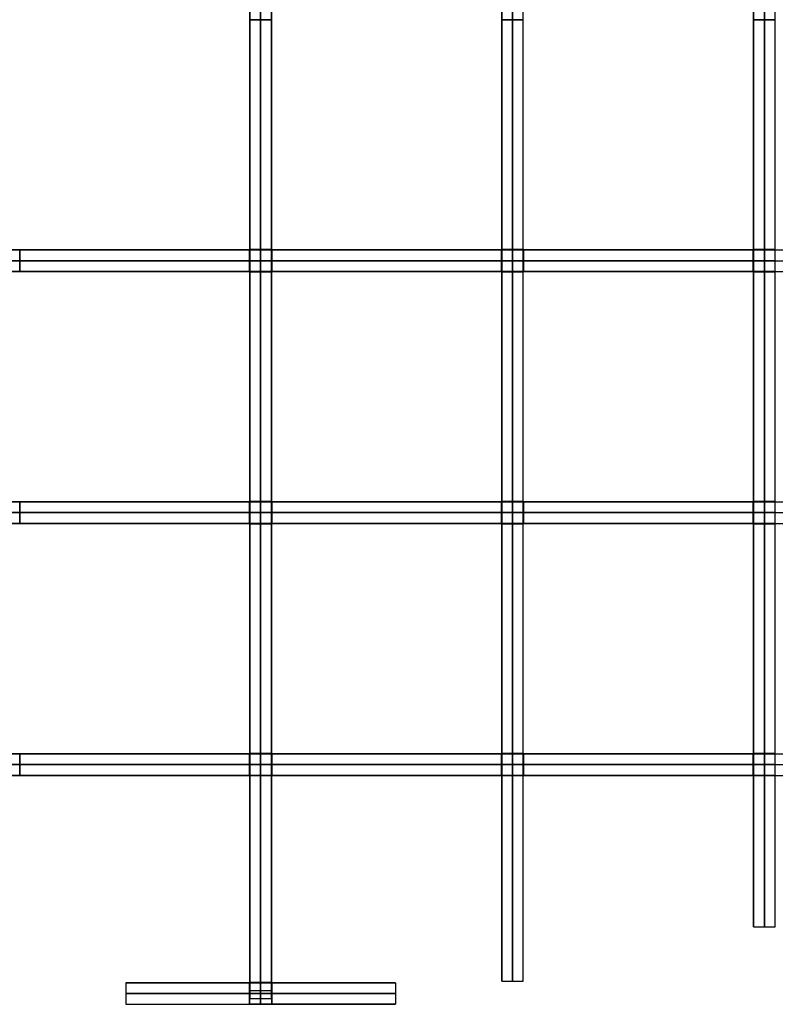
# Model space of a CAD drawing. Header units: millimetres. Extents: x -750 to 750, y -553 to 553.
# Tile 4 of 7: x -134 to 286, y -553 to -6. Entities that reach past the tile are written whole.
import ezdxf

# ---------------------------------------------------------------- set-up
doc = ezdxf.new("R2010")
doc.units = ezdxf.units.MM
doc.layers.add('Default', color=7, linetype='Continuous', true_color=0x000000)

msp = doc.modelspace()

# ---------------------------------------------------------------- linework, layer by layer
at = {"layer": 'Default', "color": 22, "true_color": 0xbe4b14}
for p, q in [((0, -6.15, 0.15), (0, 6.15, 0.15)), ((140, -6.15, 0.15), (140, 6.15, 0.15)), ((280, -6.15, 0.15), (280, 6.15, 0.15)), ((-6, -133.85, 0.01), (-6, -6.15, 0.01)), ((-6, -6.15, -134.92), (6, -6.15, -134.92)), ((0, -6.15, 0.15), (0, -6.15, -269.98)), ((6, -133.85, 0.01), (6, -6.15, 0.01)), ((134, -133.85, 0.01), (134, -6.15, 0.01)), ((134, -6.15, -132.54), (146, -6.15, -132.54)), ((140, -6.15, 0.15), (140, -6.15, -265.24)), ((146, -133.85, 0.01), (146, -6.15, 0.01)), ((274, -133.85, 0.01), (274, -6.15, 0.01)), ((274, -6.15, -125.16), (286, -6.15, -125.16)), ((280, -6.15, 0.15), (280, -6.15, -250.46)), ((286, -133.85, 0.01), (286, -6.15, 0.01)), ((-6, -133.85, -130.87), (6, -133.85, -130.87)), ((0, -146.15, 0.15), (0, -133.85, 0.15)), ((0, -133.85, -261.88), (0, -133.85, 0.15)), ((134, -133.85, -128.42), (146, -133.85, -128.42)), ((140, -146.15, 0.15), (140, -133.85, 0.15)), ((140, -133.85, -256.99), (140, -133.85, 0.15)), ((274, -133.85, -120.78), (286, -133.85, -120.78)), ((280, -146.15, 0.15), (280, -133.85, 0.15)), ((280, -133.85, -241.71), (280, -133.85, 0.15)), ((-6, -140, 0.15), (6, -140, 0.15)), ((134, -140, 0.15), (146, -140, 0.15)), ((274, -140, 0.15), (286, -140, 0.15)), ((-6, -273.85, 0.01), (-6, -146.15, 0.01)), ((-6, -146.15, -130.07), (6, -146.15, -130.07)), ((0, -146.15, 0.15), (0, -146.15, -260.29)), ((6, -273.85, 0.01), (6, -146.15, 0.01)), ((134, -273.85, 0.01), (134, -146.15, 0.01)), ((134, -146.15, -127.61), (146, -146.15, -127.61)), ((140, -146.15, 0.15), (140, -146.15, -255.37)), ((146, -273.85, 0.01), (146, -146.15, 0.01)), ((274, -273.85, 0.01), (274, -146.15, 0.01)), ((274, -146.15, -119.92), (286, -146.15, -119.92)), ((280, -146.15, 0.15), (280, -146.15, -239.98)), ((286, -273.85, 0.01), (286, -146.15, 0.01)), ((-6, -273.85, -117), (6, -273.85, -117)), ((0, -286.15, 0.15), (0, -273.85, 0.15)), ((0, -273.85, -234.15), (0, -273.85, 0.15)), ((134, -273.85, -114.26), (146, -273.85, -114.26)), ((140, -286.15, 0.15), (140, -273.85, 0.15)), ((140, -273.85, -228.66), (140, -273.85, 0.15)), ((274, -273.85, -105.6), (286, -273.85, -105.6)), ((280, -286.15, 0.15), (280, -273.85, 0.15)), ((280, -273.85, -211.34), (280, -273.85, 0.15)), ((-6, -280, 0.15), (6, -280, 0.15)), ((134, -280, 0.15), (146, -280, 0.15)), ((274, -280, 0.15), (286, -280, 0.15)), ((-6, -413.85, 0.01), (-6, -286.15, 0.01)), ((-6, -286.15, -115.22), (6, -286.15, -115.22)), ((0, -286.15, 0.15), (0, -286.15, -230.58)), ((6, -413.85, 0.01), (6, -286.15, 0.01)), ((134, -413.85, 0.01), (134, -286.15, 0.01)), ((134, -286.15, -112.43), (146, -286.15, -112.43)), ((140, -286.15, 0.15), (140, -286.15, -225)), ((146, -413.85, 0.01), (146, -286.15, 0.01)), ((274, -413.85, 0.01), (274, -286.15, 0.01)), ((274, -286.15, -103.62), (286, -286.15, -103.62)), ((280, -286.15, 0.15), (280, -286.15, -207.38)), ((286, -413.85, 0.01), (286, -286.15, 0.01)), ((-6, -413.85, -88.84), (6, -413.85, -88.84)), ((0, -426.15, 0.15), (0, -413.85, 0.15)), ((0, -413.85, -177.83), (0, -413.85, 0.15)), ((134, -413.85, -85.2), (146, -413.85, -85.2)), ((140, -426.15, 0.15), (140, -413.85, 0.15)), ((140, -413.85, -170.54), (140, -413.85, 0.15)), ((274, -413.85, -73.18), (286, -413.85, -73.18)), ((280, -426.15, 0.15), (280, -413.85, 0.15)), ((280, -413.85, -146.51), (280, -413.85, 0.15)), ((-6, -420, 0.15), (6, -420, 0.15)), ((134, -420, 0.15), (146, -420, 0.15)), ((274, -420, 0.15), (286, -420, 0.15)), ((-6, -541.09, 0.01), (-6, -426.15, 0.01)), ((-6, -426.15, -85.27), (6, -426.15, -85.27)), ((0, -426.15, 0.15), (0, -426.15, -170.69)), ((6, -541.09, 0.01), (6, -426.15, 0.01)), ((134, -540.33, 0.01), (134, -426.15, 0.01)), ((134, -426.15, -81.46), (146, -426.15, -81.46)), ((140, -426.15, 0.15), (140, -426.15, -163.08)), ((146, -540.33, 0.01), (146, -426.15, 0.01)), ((274, -510.23, 0.01), (274, -426.15, 0.01)), ((274, -426.15, -68.8), (286, -426.15, -68.8)), ((280, -426.15, 0.15), (280, -426.15, -137.75)), ((286, -510.23, 0.01), (286, -426.15, 0.01)), ((-6, -541.09, -24.12), (6, -541.09, -24.12)), ((0, -541.09, -48.39), (0, -541.09, 0.15)), ((0, -550, 0.15), (0, -541.09, 0.15)), ((-6, -545.55, 0.15), (6, -545.55, 0.15))]:
    msp.add_line(p, q, dxfattribs=at)
at = {"layer": 'Default', "color": 32, "true_color": 0xdd621b}
for p, q in [((-133.85, -134, 0), (-6.15, -134, 0)), ((-133.85, -146, 128.24), (-133.85, -134, 128.24)), ((-6.15, -134, 130.47), (-6.15, -146, 130.47)), ((0, -134, -0.15), (0, -134, -261.11)), ((0, -146, -0.15), (0, -134, -0.15)), ((6.15, -134, 0), (133.85, -134, 0)), ((6.15, -146, 130.47), (6.15, -134, 130.47)), ((133.85, -134, 128.24), (133.85, -146, 128.24)), ((140, -146, -0.15), (140, -134, -0.15)), ((146.15, -134, 0), (273.85, -134, 0)), ((146.15, -146, 127.8), (146.15, -134, 127.8)), ((273.85, -134, 120.81), (273.85, -146, 120.81)), ((280, -146, -0.15), (280, -134, -0.15)), ((-133.85, -140, -0.15), (-146.15, -140, -0.15)), ((-133.85, -140, -0.15), (-133.85, -140, 256.62)), ((-6.15, -140, -0.15), (-6.15, -140, 261.1)), ((6.15, -140, -0.15), (-6.15, -140, -0.15)), ((6.15, -140, -0.15), (6.15, -140, 261.1)), ((146.15, -140, -0.15), (133.85, -140, -0.15)), ((133.85, -140, -0.15), (133.85, -140, 256.62)), ((146.15, -140, -0.15), (146.15, -140, 255.75)), ((286.15, -140, -0.15), (273.85, -140, -0.15)), ((273.85, -140, -0.15), (273.85, -140, 241.78)), ((-133.85, -146, 0), (-6.15, -146, 0)), ((0, -146, -0.15), (0, -146, -261.11)), ((6.15, -146, 0), (133.85, -146, 0)), ((146.15, -146, 0), (273.85, -146, 0)), ((-133.85, -274, -0.01), (-6.15, -274, -0.01)), ((-133.85, -286, 113.6), (-133.85, -274, 113.6)), ((-6.15, -274, 116.12), (-6.15, -286, 116.12)), ((0, -274, -0.15), (0, -274, -232.39)), ((0, -286, -0.15), (0, -274, -0.15)), ((6.15, -274, -0.01), (133.85, -274, -0.01)), ((6.15, -286, 116.12), (6.15, -274, 116.12)), ((133.85, -274, 113.6), (133.85, -286, 113.6)), ((140, -286, -0.15), (140, -274, -0.15)), ((146.15, -274, -0.01), (273.85, -274, -0.01)), ((146.15, -286, 113.1), (146.15, -274, 113.1)), ((273.85, -274, 105.15), (273.85, -286, 105.15)), ((280, -286, -0.15), (280, -274, -0.15)), ((-133.85, -280, -0.15), (-146.15, -280, -0.15)), ((-133.85, -280, -0.15), (-133.85, -280, 227.34)), ((6.15, -280, -0.15), (-6.15, -280, -0.15)), ((-6.15, -280, -0.15), (-6.15, -280, 232.38)), ((6.15, -280, -0.15), (6.15, -280, 232.38)), ((133.85, -280, -0.15), (133.85, -280, 227.34)), ((146.15, -280, -0.15), (133.85, -280, -0.15)), ((146.15, -280, -0.15), (146.15, -280, 226.36)), ((286.15, -280, -0.15), (273.85, -280, -0.15)), ((273.85, -280, -0.15), (273.85, -280, 210.44)), ((-133.85, -286, -0.01), (-6.15, -286, -0.01)), ((0, -286, -0.15), (0, -286, -232.39)), ((6.15, -286, -0.01), (133.85, -286, -0.01)), ((146.15, -286, -0.01), (273.85, -286, -0.01)), ((-133.85, -414, -0.01), (-6.15, -414, -0.01)), ((-133.85, -426, 83.69), (-133.85, -414, 83.69)), ((-6.15, -414, 87.08), (-6.15, -426, 87.08)), ((0, -414, -0.15), (0, -414, -174.32)), ((0, -426, -0.15), (0, -414, -0.15)), ((6.15, -414, -0.01), (133.85, -414, -0.01)), ((6.15, -426, 87.08), (6.15, -414, 87.08)), ((133.85, -414, 83.69), (133.85, -426, 83.69)), ((140, -426, -0.15), (140, -414, -0.15)), ((146.15, -414, -0.01), (273.85, -414, -0.01)), ((146.15, -426, 83.02), (146.15, -414, 83.02)), ((273.85, -414, 71.81), (273.85, -426, 71.81)), ((280, -426, -0.15), (280, -414, -0.15)), ((-133.85, -420, -0.15), (-146.15, -420, -0.15)), ((-133.85, -420, -0.15), (-133.85, -420, 167.53)), ((6.15, -420, -0.15), (-6.15, -420, -0.15)), ((-6.15, -420, -0.15), (-6.15, -420, 174.31)), ((6.15, -420, -0.15), (6.15, -420, 174.31)), ((146.15, -420, -0.15), (133.85, -420, -0.15)), ((133.85, -420, -0.15), (133.85, -420, 167.53)), ((146.15, -420, -0.15), (146.15, -420, 166.2)), ((273.85, -420, -0.15), (273.85, -420, 143.77)), ((286.15, -420, -0.15), (273.85, -420, -0.15)), ((-133.85, -426, -0.01), (-6.15, -426, -0.01)), ((0, -426, -0.15), (0, -426, -174.32)), ((6.15, -426, -0.01), (133.85, -426, -0.01)), ((146.15, -426, -0.01), (273.85, -426, -0.01)), ((-75, -541.24, -0.05), (-6.15, -541.24, -0.05)), ((-6.15, -541.24, 13.38), (-6.15, -553.24, 13.38)), ((0, -541.24, -0.15), (0, -541.24, -27)), ((0, -553.24, -0.15), (0, -541.24, -0.15)), ((6.15, -541.24, -0.05), (75, -541.24, -0.05)), ((6.15, -553.24, 13.38), (6.15, -541.24, 13.38)), ((6.15, -547.24, -0.15), (-6.15, -547.24, -0.15)), ((-6.15, -547.24, -0.15), (-6.15, -547.24, 26.91)), ((6.15, -547.24, -0.15), (6.15, -547.24, 26.91)), ((-75, -553.24, -0.05), (-6.15, -553.24, -0.05)), ((0, -553.24, -0.15), (0, -553.24, -27)), ((6.15, -553.24, -0.05), (75, -553.24, -0.05))]:
    msp.add_line(p, q, dxfattribs=at)
at = {"layer": 'Default', "color": 22, "true_color": 0xbe4b14}
for points, weights, knots in [([(-6, 550, 0.15), (-6, 549.69, 270), (-6, 0, 270), (-6, -549.69, 270), (-6, -550, 0.15)], [0.99977, 0.70722183, 1, 0.70722183, 0.99977], [-1639.089404, -1639.089404, -1639.089404, -819.544702, -819.544702, 0, 0, 0]), ([(0, 550, 0.15), (0, 549.69, 270), (0, 0, 270), (0, -549.69, 270), (0, -550, 0.15)], [0.999769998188, 0.707221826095, 1, 0.707221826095, 0.999769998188], [0.322089, 0.322089, 0.322089, 820, 820, 1639.677911, 1639.677911, 1639.677911]), ([(6, 550, 0.15), (6, 549.69, 270), (6, 0, 270), (6, -549.69, 270), (6, -550, 0.15)], [0.99977, 0.70722183, 1, 0.70722183, 0.99977], [0, 0, 0, 819.544702, 819.544702, 1639.089404, 1639.089404, 1639.089404]), ([(134, 540.33), (134, 540.33, 265.25), (134, 0, 265.25), (134, -540.33, 265.25), (134, -540.33)], [1, 0.70710678, 1, 0.70710678, 1], [0, 0, 0, 805.587112, 805.587112, 1611.174225, 1611.174225, 1611.174225]), ([(140, 540.33), (140, 540.33, 265.25), (140, 0, 265.25), (140, -540.33, 265.25), (140, -540.33)], [1, 0.70710678, 1, 0.70710678, 1], [0, 0, 0, 805.587112, 805.587112, 1611.174225, 1611.174225, 1611.174225]), ([(146, -540.33), (146, -540.33, 265.25), (146, 0, 265.25), (146, 540.33, 265.25), (146, 540.33)], [1, 0.70710678, 1, 0.70710678, 1], [0, 0, 0, 805.587112, 805.587112, 1611.174225, 1611.174225, 1611.174225]), ([(274, 510.23), (274, 510.23, 250.48), (274, 0, 250.48), (274, -510.23, 250.48), (274, -510.23)], [1, 0.70710678, 1, 0.70710678, 1], [0, 0, 0, 760.71176, 760.71176, 1521.423521, 1521.423521, 1521.423521]), ([(280, 510.23), (280, 510.23, 250.48), (280, 0, 250.48), (280, -510.23, 250.48), (280, -510.23)], [1, 0.70710678, 1, 0.70710678, 1], [0, 0, 0, 760.71176, 760.71176, 1521.423521, 1521.423521, 1521.423521]), ([(286, -510.23), (286, -510.23, 250.48), (286, 0, 250.48), (286, 510.23, 250.48), (286, 510.23)], [1, 0.70710678, 1, 0.70710678, 1], [0, 0, 0, 760.71176, 760.71176, 1521.423521, 1521.423521, 1521.423521])]:
    msp.add_rational_spline(points, weights, degree=2, knots=knots, dxfattribs=at)
for points in [[(-6, -6.15, 0.15), (-6, 0, 0.15), (-6, 6.15, 0.15)], [(6, -6.15, 0.15), (6, 0, 0.15), (6, 6.15, 0.15)], [(134, -6.15, 0.15), (134, 0, 0.15), (134, 6.15, 0.15)], [(146, -6.15, 0.15), (146, 0, 0.15), (146, 6.15, 0.15)], [(274, -6.15, 0.15), (274, 0, 0.15), (274, 6.15, 0.15)], [(286, -6.15, 0.15), (286, 0, 0.15), (286, 6.15, 0.15)], [(-6, -6.15, -269.98), (-6, -6.15, -134.92), (-6, -6.15, 0.15)], [(-6, -6.15, -269.98), (0, -6.15, -269.98), (6, -6.15, -269.98)], [(6, -6.15, 0.15), (0, -6.15, 0.15), (-6, -6.15, 0.15)], [(6, -6.15, -269.98), (6, -6.15, -134.92), (6, -6.15, 0.15)], [(134, -6.15, -265.24), (134, -6.15, -132.54), (134, -6.15, 0.15)], [(134, -6.15, -265.24), (140, -6.15, -265.24), (146, -6.15, -265.24)], [(146, -6.15, 0.15), (140, -6.15, 0.15), (134, -6.15, 0.15)], [(146, -6.15, -265.24), (146, -6.15, -132.54), (146, -6.15, 0.15)], [(274, -6.15, -250.46), (274, -6.15, -125.16), (274, -6.15, 0.15)], [(274, -6.15, -250.46), (280, -6.15, -250.46), (286, -6.15, -250.46)], [(286, -6.15, 0.15), (280, -6.15, 0.15), (274, -6.15, 0.15)], [(286, -6.15, -250.46), (286, -6.15, -125.16), (286, -6.15, 0.15)], [(-6, -133.85, 0.15), (-6, -133.85, -130.87), (-6, -133.85, -261.88)], [(-6, -146.15, 0.15), (-6, -140, 0.15), (-6, -133.85, 0.15)], [(6, -133.85, 0.15), (0, -133.85, 0.15), (-6, -133.85, 0.15)], [(6, -133.85, -261.88), (0, -133.85, -261.88), (-6, -133.85, -261.88)], [(6, -146.15, 0.15), (6, -140, 0.15), (6, -133.85, 0.15)], [(6, -133.85, 0.15), (6, -133.85, -130.87), (6, -133.85, -261.88)], [(134, -133.85, 0.15), (134, -133.85, -128.42), (134, -133.85, -256.99)], [(134, -146.15, 0.15), (134, -140, 0.15), (134, -133.85, 0.15)], [(146, -133.85, 0.15), (140, -133.85, 0.15), (134, -133.85, 0.15)], [(146, -133.85, -256.99), (140, -133.85, -256.99), (134, -133.85, -256.99)], [(146, -146.15, 0.15), (146, -140, 0.15), (146, -133.85, 0.15)], [(146, -133.85, 0.15), (146, -133.85, -128.42), (146, -133.85, -256.99)], [(274, -133.85, 0.15), (274, -133.85, -120.78), (274, -133.85, -241.71)], [(274, -146.15, 0.15), (274, -140, 0.15), (274, -133.85, 0.15)], [(286, -133.85, 0.15), (280, -133.85, 0.15), (274, -133.85, 0.15)], [(286, -133.85, -241.71), (280, -133.85, -241.71), (274, -133.85, -241.71)], [(286, -146.15, 0.15), (286, -140, 0.15), (286, -133.85, 0.15)], [(286, -133.85, 0.15), (286, -133.85, -120.78), (286, -133.85, -241.71)], [(-6, -146.15, -260.29), (-6, -146.15, -130.07), (-6, -146.15, 0.15)], [(-6, -146.15, -260.29), (0, -146.15, -260.29), (6, -146.15, -260.29)], [(6, -146.15, 0.15), (0, -146.15, 0.15), (-6, -146.15, 0.15)], [(6, -146.15, -260.29), (6, -146.15, -130.07), (6, -146.15, 0.15)], [(134, -146.15, -255.37), (134, -146.15, -127.61), (134, -146.15, 0.15)], [(134, -146.15, 0.15), (140, -146.15, 0.15), (146, -146.15, 0.15)], [(134, -146.15, -255.37), (140, -146.15, -255.37), (146, -146.15, -255.37)], [(146, -146.15, -255.37), (146, -146.15, -127.61), (146, -146.15, 0.15)], [(274, -146.15, -239.98), (274, -146.15, -119.92), (274, -146.15, 0.15)], [(274, -146.15, 0.15), (280, -146.15, 0.15), (286, -146.15, 0.15)], [(274, -146.15, -239.98), (280, -146.15, -239.98), (286, -146.15, -239.98)], [(286, -146.15, -239.98), (286, -146.15, -119.92), (286, -146.15, 0.15)], [(-6, -273.85, 0.15), (-6, -273.85, -117), (-6, -273.85, -234.15)], [(-6, -286.15, 0.15), (-6, -280, 0.15), (-6, -273.85, 0.15)], [(6, -273.85, 0.15), (0, -273.85, 0.15), (-6, -273.85, 0.15)], [(6, -273.85, -234.15), (0, -273.85, -234.15), (-6, -273.85, -234.15)], [(6, -286.15, 0.15), (6, -280, 0.15), (6, -273.85, 0.15)], [(6, -273.85, 0.15), (6, -273.85, -117), (6, -273.85, -234.15)], [(134, -273.85, 0.15), (134, -273.85, -114.26), (134, -273.85, -228.66)], [(134, -286.15, 0.15), (134, -280, 0.15), (134, -273.85, 0.15)], [(146, -273.85, 0.15), (140, -273.85, 0.15), (134, -273.85, 0.15)], [(146, -273.85, -228.66), (140, -273.85, -228.66), (134, -273.85, -228.66)], [(146, -286.15, 0.15), (146, -280, 0.15), (146, -273.85, 0.15)], [(146, -273.85, 0.15), (146, -273.85, -114.26), (146, -273.85, -228.66)], [(274, -273.85, 0.15), (274, -273.85, -105.6), (274, -273.85, -211.34)], [(274, -286.15, 0.15), (274, -280, 0.15), (274, -273.85, 0.15)], [(286, -273.85, 0.15), (280, -273.85, 0.15), (274, -273.85, 0.15)], [(286, -273.85, -211.34), (280, -273.85, -211.34), (274, -273.85, -211.34)], [(286, -286.15, 0.15), (286, -280, 0.15), (286, -273.85, 0.15)], [(286, -273.85, 0.15), (286, -273.85, -105.6), (286, -273.85, -211.34)], [(-6, -286.15, -230.58), (-6, -286.15, -115.22), (-6, -286.15, 0.15)], [(-6, -286.15, -230.58), (0, -286.15, -230.58), (6, -286.15, -230.58)], [(6, -286.15, 0.15), (0, -286.15, 0.15), (-6, -286.15, 0.15)], [(6, -286.15, -230.58), (6, -286.15, -115.22), (6, -286.15, 0.15)], [(134, -286.15, -225), (134, -286.15, -112.43), (134, -286.15, 0.15)], [(134, -286.15, -225), (140, -286.15, -225), (146, -286.15, -225)], [(146, -286.15, 0.15), (140, -286.15, 0.15), (134, -286.15, 0.15)], [(146, -286.15, -225), (146, -286.15, -112.43), (146, -286.15, 0.15)], [(274, -286.15, -207.38), (274, -286.15, -103.62), (274, -286.15, 0.15)], [(274, -286.15, -207.38), (280, -286.15, -207.38), (286, -286.15, -207.38)], [(286, -286.15, 0.15), (280, -286.15, 0.15), (274, -286.15, 0.15)], [(286, -286.15, -207.38), (286, -286.15, -103.62), (286, -286.15, 0.15)], [(-6, -413.85, 0.15), (-6, -413.85, -88.84), (-6, -413.85, -177.83)], [(-6, -426.15, 0.15), (-6, -420, 0.15), (-6, -413.85, 0.15)], [(6, -413.85, 0.15), (0, -413.85, 0.15), (-6, -413.85, 0.15)], [(6, -413.85, -177.83), (0, -413.85, -177.83), (-6, -413.85, -177.83)], [(6, -426.15, 0.15), (6, -420, 0.15), (6, -413.85, 0.15)], [(6, -413.85, 0.15), (6, -413.85, -88.84), (6, -413.85, -177.83)], [(134, -413.85, 0.15), (134, -413.85, -85.2), (134, -413.85, -170.54)], [(134, -426.15, 0.15), (134, -420, 0.15), (134, -413.85, 0.15)], [(146, -413.85, 0.15), (140, -413.85, 0.15), (134, -413.85, 0.15)], [(146, -413.85, -170.54), (140, -413.85, -170.54), (134, -413.85, -170.54)], [(146, -426.15, 0.15), (146, -420, 0.15), (146, -413.85, 0.15)], [(146, -413.85, 0.15), (146, -413.85, -85.2), (146, -413.85, -170.54)], [(274, -413.85, 0.15), (274, -413.85, -73.18), (274, -413.85, -146.51)], [(274, -426.15, 0.15), (274, -420, 0.15), (274, -413.85, 0.15)], [(286, -413.85, 0.15), (280, -413.85, 0.15), (274, -413.85, 0.15)], [(286, -413.85, -146.51), (280, -413.85, -146.51), (274, -413.85, -146.51)], [(286, -426.15, 0.15), (286, -420, 0.15), (286, -413.85, 0.15)], [(286, -413.85, 0.15), (286, -413.85, -73.18), (286, -413.85, -146.51)], [(-6, -426.15, -170.69), (-6, -426.15, -85.27), (-6, -426.15, 0.15)], [(-6, -426.15, -170.69), (0, -426.15, -170.69), (6, -426.15, -170.69)], [(6, -426.15, 0.15), (0, -426.15, 0.15), (-6, -426.15, 0.15)], [(6, -426.15, -170.69), (6, -426.15, -85.27), (6, -426.15, 0.15)], [(134, -426.15, -163.08), (134, -426.15, -81.46), (134, -426.15, 0.15)], [(134, -426.15, -163.08), (140, -426.15, -163.08), (146, -426.15, -163.08)], [(146, -426.15, 0.15), (140, -426.15, 0.15), (134, -426.15, 0.15)], [(146, -426.15, -163.08), (146, -426.15, -81.46), (146, -426.15, 0.15)], [(274, -426.15, -137.75), (274, -426.15, -68.8), (274, -426.15, 0.15)], [(274, -426.15, -137.75), (280, -426.15, -137.75), (286, -426.15, -137.75)], [(286, -426.15, 0.15), (280, -426.15, 0.15), (274, -426.15, 0.15)], [(286, -426.15, -137.75), (286, -426.15, -68.8), (286, -426.15, 0.15)], [(274, -510.23), (280, -510.23), (286, -510.23)], [(-6, -541.09, 0.15), (-6, -541.09, -24.12), (-6, -541.09, -48.39)], [(-6, -550, 0.15), (-6, -545.55, 0.15), (-6, -541.09, 0.15)], [(6, -541.09, -48.39), (0, -541.09, -48.39), (-6, -541.09, -48.39)], [(-6, -541.09, 0.15), (0, -541.09, 0.15), (6, -541.09, 0.15)], [(6, -550, 0.15), (6, -545.55, 0.15), (6, -541.09, 0.15)], [(6, -541.09, 0.15), (6, -541.09, -24.12), (6, -541.09, -48.39)], [(134, -540.33), (140, -540.33), (146, -540.33)], [(-6, -550, 0.15), (0, -550, 0.15), (6, -550, 0.15)]]:
    msp.add_open_spline(points, degree=2, dxfattribs=at)
for points, weights in [([(-6, -133.85, -261.88), (-6, -70.97, -269.63), (-6, -6.15, -269.98)], [0.91882102, 0.94977706, 0.99541535]), ([(0, -133.85, -261.88), (0, -70.97, -269.63), (0, -6.15, -269.98)], [0.918821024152, 0.949777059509, 0.995415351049]), ([(6, -133.85, -261.88), (6, -70.97, -269.63), (6, -6.15, -269.98)], [0.91882102, 0.94977706, 0.99541535]), ([(134, -133.85, -256.99), (134, -71.01, -264.87), (134, -6.15, -265.24)], [0.91768551, 0.94890905, 0.99533418]), ([(140, -133.85, -256.99), (140, -71.01, -264.87), (140, -6.15, -265.24)], [0.917685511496, 0.948909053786, 0.995334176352]), ([(146, -133.85, -256.99), (146, -71.01, -264.87), (146, -6.15, -265.24)], [0.91768551, 0.94890905, 0.99533418]), ([(274, -133.85, -241.71), (274, -71.14, -250.08), (274, -6.15, -250.46)], [0.91394778, 0.94599972, 0.99506195]), ([(280, -133.85, -241.71), (280, -71.14, -250.08), (280, -6.15, -250.46)], [0.91394778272, 0.945999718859, 0.995061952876]), ([(286, -133.85, -241.71), (286, -71.14, -250.08), (286, -6.15, -250.46)], [0.91394778, 0.94599972, 0.99506195]), ([(-6, -273.85, -234.15), (-6, -213.38, -251.2), (-6, -146.15, -260.29)], [0.86862465, 0.88350951, 0.91309513]), ([(0, -273.85, -234.15), (0, -213.38, -251.2), (0, -146.15, -260.29)], [0.868624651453, 0.883509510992, 0.913095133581]), ([(6, -273.85, -234.15), (6, -213.38, -251.2), (6, -146.15, -260.29)], [0.86862465, 0.88350951, 0.91309513]), ([(134, -273.85, -228.66), (134, -213.52, -246.07), (134, -146.15, -255.37)], [0.86745972, 0.88204112, 0.91191174]), ([(140, -273.85, -228.66), (140, -213.52, -246.07), (140, -146.15, -255.37)], [0.867459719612, 0.882041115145, 0.911911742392]), ([(146, -273.85, -228.66), (146, -213.52, -246.07), (146, -146.15, -255.37)], [0.86745972, 0.88204112, 0.91191174]), ([(274, -273.85, -211.34), (274, -214.05, -230.02), (274, -146.15, -239.98)], [0.8638567, 0.87724402, 0.90802579]), ([(280, -273.85, -211.34), (280, -214.05, -230.02), (280, -146.15, -239.98)], [0.863856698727, 0.877244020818, 0.908025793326]), ([(286, -273.85, -211.34), (286, -214.05, -230.02), (286, -146.15, -239.98)], [0.8638567, 0.87724402, 0.90802579]), ([(-6, -413.85, -177.83), (-6, -358.25, -209.02), (-6, -286.15, -230.58)], [0.85449441, 0.85016153, 0.865779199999]), ([(0, -413.85, -177.83), (0, -358.25, -209.02), (0, -286.15, -230.58)], [0.854494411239, 0.850161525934, 0.865779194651]), ([(6, -413.85, -177.83), (6, -358.25, -209.02), (6, -286.15, -230.58)], [0.85449441, 0.85016153, 0.865779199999]), ([(134, -413.85, -170.54), (134, -358.79, -202.74), (134, -286.15, -225)], [0.8551731, 0.84930952, 0.864672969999]), ([(140, -413.85, -170.54), (140, -358.79, -202.74), (140, -286.15, -225)], [0.855173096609, 0.849309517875, 0.864672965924]), ([(146, -413.85, -170.54), (146, -358.79, -202.74), (146, -286.15, -225)], [0.8551731, 0.84930952, 0.864672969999]), ([(274, -413.85, -146.51), (274, -360.98, -182.5), (274, -286.15, -207.38)], [0.85908306, 0.84700636, 0.86130496]), ([(280, -413.85, -146.51), (280, -360.98, -182.5), (280, -286.15, -207.38)], [0.859083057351, 0.847006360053, 0.861304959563]), ([(286, -413.85, -146.51), (286, -360.98, -182.5), (286, -286.15, -207.38)], [0.85908306, 0.84700636, 0.86130496]), ([(-6, -541.09, -48.39), (-6, -515.7, -116.81), (-6, -426.15, -170.69)], [0.9367373, 0.86702507, 0.85573514]), ([(0, -541.09, -48.39), (0, -515.7, -116.81), (0, -426.15, -170.69)], [0.936737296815, 0.867025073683, 0.855735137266]), ([(6, -541.09, -48.39), (6, -515.7, -116.81), (6, -426.15, -170.69)], [0.9367373, 0.86702507, 0.85573514]), ([(134, -540.33), (134, -540.33, -91.17), (134, -426.15, -163.08)], [1, 0.87537083, 0.85680373]), ([(140, -540.33), (140, -540.33, -91.17), (140, -426.15, -163.08)], [1, 0.875370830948, 0.85680372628]), ([(146, -540.33), (146, -540.33, -91.17), (146, -426.15, -163.08)], [1, 0.87537083, 0.85680373]), ([(274, -510.23), (274, -510.23, -75.06), (274, -426.15, -137.75)], [1, 0.88958224, 0.86241722]), ([(280, -510.23), (280, -510.23, -75.06), (280, -426.15, -137.75)], [1, 0.889582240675, 0.862417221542]), ([(286, -510.23), (286, -510.23, -75.06), (286, -426.15, -137.75)], [1, 0.88958224, 0.86241722])]:
    msp.add_rational_spline(points, weights, degree=2, dxfattribs=at)
at = {"layer": 'Default', "color": 32, "true_color": 0xdd621b}
for points, knots in [([(-725.3, -134), (-725.3, -134, -261.11), (0, -134, -261.11), (725.3, -134, -261.11), (725.3, -134)], [0, 0, 0, 986.402027, 986.402027, 1972.804054, 1972.804054, 1972.804054]), ([(-725.3, -140), (-725.3, -140, -261.11), (0, -140, -261.11), (725.3, -140, -261.11), (725.3, -140)], [1972.804054, 1972.804054, 1972.804054, 2959.206081, 2959.206081, 3945.608108, 3945.608108, 3945.608108]), ([(-725.3, -146), (-725.3, -146, -261.11), (0, -146, -261.11), (725.3, -146, -261.11), (725.3, -146)], [-1972.804054, -1972.804054, -1972.804054, -986.402027, -986.402027, 0, 0, 0]), ([(-645.53, -274), (-645.53, -274, -232.39), (0, -274, -232.39), (645.53, -274, -232.39), (645.53, -274)], [0, 0, 0, 877.92701, 877.92701, 1755.85402, 1755.85402, 1755.85402]), ([(-645.53, -280), (-645.53, -280, -232.39), (0, -280, -232.39), (645.53, -280, -232.39), (645.53, -280)], [1755.85402, 1755.85402, 1755.85402, 2633.78103, 2633.78103, 3511.70804, 3511.70804, 3511.70804]), ([(-645.53, -286), (-645.53, -286, -232.39), (0, -286, -232.39), (645.53, -286, -232.39), (645.53, -286)], [-1755.85402, -1755.85402, -1755.85402, -877.92701, -877.92701, 0, 0, 0]), ([(-484.23, -414), (-484.23, -414, -174.32), (0, -414, -174.32), (484.23, -414, -174.32), (484.23, -414)], [0, 0, 0, 658.55951, 658.55951, 1317.11902, 1317.11902, 1317.11902]), ([(-484.23, -420), (-484.23, -420, -174.32), (0, -420, -174.32), (484.23, -420, -174.32), (484.23, -420)], [1317.11902, 1317.11902, 1317.11902, 1975.67853, 1975.67853, 2634.23804, 2634.23804, 2634.23804]), ([(-484.23, -426), (-484.23, -426, -174.32), (0, -426, -174.32), (484.23, -426, -174.32), (484.23, -426)], [-1317.11902, -1317.11902, -1317.11902, -658.55951, -658.55951, 0, 0, 0]), ([(-75, -541.24), (-75, -541.24, -27), (0, -541.24, -27), (75, -541.24, -27), (75, -541.24)], [0, 0, 0, 102, 102, 204, 204, 204]), ([(-75, -547.24), (-75, -547.24, -27), (0, -547.24, -27), (75, -547.24, -27), (75, -547.24)], [204, 204, 204, 306, 306, 408, 408, 408]), ([(-75, -553.24), (-75, -553.24, -27), (0, -553.24, -27), (75, -553.24, -27), (75, -553.24)], [-204, -204, -204, -102, -102, 0, 0, 0])]:
    msp.add_rational_spline(points, [1, 0.70710678, 1, 0.70710678, 1], degree=2, knots=knots, dxfattribs=at)
for points in [[(-133.85, -134, -0.15), (-140, -134, -0.15), (-146.15, -134, -0.15)], [(-133.85, -134, 256.62), (-133.85, -134, 128.24), (-133.85, -134, -0.15)], [(-133.85, -134, -0.15), (-133.85, -140, -0.15), (-133.85, -146, -0.15)], [(-133.85, -134, 256.62), (-133.85, -140, 256.62), (-133.85, -146, 256.62)], [(-6.15, -134, -0.15), (-6.15, -134, 130.47), (-6.15, -134, 261.1)], [(6.15, -134, -0.15), (0, -134, -0.15), (-6.15, -134, -0.15)], [(-6.15, -146, 261.1), (-6.15, -140, 261.1), (-6.15, -134, 261.1)], [(-6.15, -134, -0.15), (-6.15, -140, -0.15), (-6.15, -146, -0.15)], [(0, -134, -261.11), (0, -140, -261.11), (0, -146, -261.11)], [(6.15, -134, 261.1), (6.15, -134, 130.47), (6.15, -134, -0.15)], [(6.15, -134, 261.1), (6.15, -140, 261.1), (6.15, -146, 261.1)], [(6.15, -146, -0.15), (6.15, -140, -0.15), (6.15, -134, -0.15)], [(133.85, -134, -0.15), (133.85, -134, 128.24), (133.85, -134, 256.62)], [(146.15, -134, -0.15), (140, -134, -0.15), (133.85, -134, -0.15)], [(133.85, -146, -0.15), (133.85, -140, -0.15), (133.85, -134, -0.15)], [(133.85, -146, 256.62), (133.85, -140, 256.62), (133.85, -134, 256.62)], [(146.15, -134, 255.75), (146.15, -134, 127.8), (146.15, -134, -0.15)], [(146.15, -134, -0.15), (146.15, -140, -0.15), (146.15, -146, -0.15)], [(146.15, -134, 255.75), (146.15, -140, 255.75), (146.15, -146, 255.75)], [(273.85, -134, -0.15), (273.85, -134, 120.81), (273.85, -134, 241.78)], [(286.15, -134, -0.15), (280, -134, -0.15), (273.85, -134, -0.15)], [(273.85, -146, -0.15), (273.85, -140, -0.15), (273.85, -134, -0.15)], [(273.85, -146, 241.78), (273.85, -140, 241.78), (273.85, -134, 241.78)], [(-133.85, -146, -0.15), (-140, -146, -0.15), (-146.15, -146, -0.15)], [(-133.85, -146, 256.62), (-133.85, -146, 128.24), (-133.85, -146, -0.15)], [(6.15, -146, -0.15), (0, -146, -0.15), (-6.15, -146, -0.15)], [(-6.15, -146, -0.15), (-6.15, -146, 130.47), (-6.15, -146, 261.1)], [(6.15, -146, 261.1), (6.15, -146, 130.47), (6.15, -146, -0.15)], [(146.15, -146, -0.15), (140, -146, -0.15), (133.85, -146, -0.15)], [(133.85, -146, -0.15), (133.85, -146, 128.24), (133.85, -146, 256.62)], [(146.15, -146, 255.75), (146.15, -146, 127.8), (146.15, -146, -0.15)], [(286.15, -146, -0.15), (280, -146, -0.15), (273.85, -146, -0.15)], [(273.85, -146, -0.15), (273.85, -146, 120.81), (273.85, -146, 241.78)], [(-133.85, -274, -0.15), (-140, -274, -0.15), (-146.15, -274, -0.15)], [(-133.85, -274, 227.34), (-133.85, -274, 113.6), (-133.85, -274, -0.15)], [(-133.85, -274, -0.15), (-133.85, -280, -0.15), (-133.85, -286, -0.15)], [(-133.85, -274, 227.34), (-133.85, -280, 227.34), (-133.85, -286, 227.34)], [(-6.15, -274, -0.15), (-6.15, -274, 116.12), (-6.15, -274, 232.38)], [(6.15, -274, -0.15), (0, -274, -0.15), (-6.15, -274, -0.15)], [(-6.15, -286, -0.15), (-6.15, -280, -0.15), (-6.15, -274, -0.15)], [(-6.15, -286, 232.38), (-6.15, -280, 232.38), (-6.15, -274, 232.38)], [(0, -274, -232.39), (0, -280, -232.39), (0, -286, -232.39)], [(6.15, -274, 232.38), (6.15, -274, 116.12), (6.15, -274, -0.15)], [(6.15, -274, -0.15), (6.15, -280, -0.15), (6.15, -286, -0.15)], [(6.15, -274, 232.38), (6.15, -280, 232.38), (6.15, -286, 232.38)], [(133.85, -274, -0.15), (133.85, -274, 113.6), (133.85, -274, 227.34)], [(146.15, -274, -0.15), (140, -274, -0.15), (133.85, -274, -0.15)], [(133.85, -286, 227.34), (133.85, -280, 227.34), (133.85, -274, 227.34)], [(133.85, -274, -0.15), (133.85, -280, -0.15), (133.85, -286, -0.15)], [(146.15, -274, 226.36), (146.15, -274, 113.1), (146.15, -274, -0.15)], [(146.15, -274, 226.36), (146.15, -280, 226.36), (146.15, -286, 226.36)], [(146.15, -286, -0.15), (146.15, -280, -0.15), (146.15, -274, -0.15)], [(273.85, -274, -0.15), (273.85, -274, 105.15), (273.85, -274, 210.44)], [(286.15, -274, -0.15), (280, -274, -0.15), (273.85, -274, -0.15)], [(273.85, -286, -0.15), (273.85, -280, -0.15), (273.85, -274, -0.15)], [(273.85, -286, 210.44), (273.85, -280, 210.44), (273.85, -274, 210.44)], [(-133.85, -286, -0.15), (-140, -286, -0.15), (-146.15, -286, -0.15)], [(-133.85, -286, 227.34), (-133.85, -286, 113.6), (-133.85, -286, -0.15)], [(6.15, -286, -0.15), (0, -286, -0.15), (-6.15, -286, -0.15)], [(-6.15, -286, -0.15), (-6.15, -286, 116.12), (-6.15, -286, 232.38)], [(6.15, -286, 232.38), (6.15, -286, 116.12), (6.15, -286, -0.15)], [(146.15, -286, -0.15), (140, -286, -0.15), (133.85, -286, -0.15)], [(133.85, -286, -0.15), (133.85, -286, 113.6), (133.85, -286, 227.34)], [(146.15, -286, 226.36), (146.15, -286, 113.1), (146.15, -286, -0.15)], [(286.15, -286, -0.15), (280, -286, -0.15), (273.85, -286, -0.15)], [(273.85, -286, -0.15), (273.85, -286, 105.15), (273.85, -286, 210.44)], [(-133.85, -414, -0.15), (-140, -414, -0.15), (-146.15, -414, -0.15)], [(-133.85, -414, 167.53), (-133.85, -414, 83.69), (-133.85, -414, -0.15)], [(-133.85, -414, -0.15), (-133.85, -420, -0.15), (-133.85, -426, -0.15)], [(-133.85, -414, 167.53), (-133.85, -420, 167.53), (-133.85, -426, 167.53)], [(-6.15, -414, -0.15), (-6.15, -414, 87.08), (-6.15, -414, 174.31)], [(6.15, -414, -0.15), (0, -414, -0.15), (-6.15, -414, -0.15)], [(-6.15, -426, -0.15), (-6.15, -420, -0.15), (-6.15, -414, -0.15)], [(-6.15, -426, 174.31), (-6.15, -420, 174.31), (-6.15, -414, 174.31)], [(0, -414, -174.32), (0, -420, -174.32), (0, -426, -174.32)], [(6.15, -414, 174.31), (6.15, -414, 87.08), (6.15, -414, -0.15)], [(6.15, -414, -0.15), (6.15, -420, -0.15), (6.15, -426, -0.15)], [(6.15, -414, 174.31), (6.15, -420, 174.31), (6.15, -426, 174.31)], [(133.85, -414, -0.15), (133.85, -414, 83.69), (133.85, -414, 167.53)], [(146.15, -414, -0.15), (140, -414, -0.15), (133.85, -414, -0.15)], [(133.85, -426, -0.15), (133.85, -420, -0.15), (133.85, -414, -0.15)], [(133.85, -426, 167.53), (133.85, -420, 167.53), (133.85, -414, 167.53)], [(146.15, -414, 166.2), (146.15, -414, 83.02), (146.15, -414, -0.15)], [(146.15, -414, -0.15), (146.15, -420, -0.15), (146.15, -426, -0.15)], [(146.15, -414, 166.2), (146.15, -420, 166.2), (146.15, -426, 166.2)], [(273.85, -414, -0.15), (273.85, -414, 71.81), (273.85, -414, 143.77)], [(286.15, -414, -0.15), (280, -414, -0.15), (273.85, -414, -0.15)], [(273.85, -426, 143.77), (273.85, -420, 143.77), (273.85, -414, 143.77)], [(273.85, -414, -0.15), (273.85, -420, -0.15), (273.85, -426, -0.15)], [(-133.85, -426, -0.15), (-140, -426, -0.15), (-146.15, -426, -0.15)], [(-133.85, -426, 167.53), (-133.85, -426, 83.69), (-133.85, -426, -0.15)], [(6.15, -426, -0.15), (0, -426, -0.15), (-6.15, -426, -0.15)], [(-6.15, -426, -0.15), (-6.15, -426, 87.08), (-6.15, -426, 174.31)], [(6.15, -426, 174.31), (6.15, -426, 87.08), (6.15, -426, -0.15)], [(146.15, -426, -0.15), (140, -426, -0.15), (133.85, -426, -0.15)], [(133.85, -426, -0.15), (133.85, -426, 83.69), (133.85, -426, 167.53)], [(146.15, -426, 166.2), (146.15, -426, 83.02), (146.15, -426, -0.15)], [(286.15, -426, -0.15), (280, -426, -0.15), (273.85, -426, -0.15)], [(273.85, -426, -0.15), (273.85, -426, 71.81), (273.85, -426, 143.77)], [(-75, -541.24), (-75, -547.24), (-75, -553.24)], [(-6.15, -541.24, -0.15), (-6.15, -541.24, 13.38), (-6.15, -541.24, 26.91)], [(6.15, -541.24, -0.15), (0, -541.24, -0.15), (-6.15, -541.24, -0.15)], [(-6.15, -553.24, -0.15), (-6.15, -547.24, -0.15), (-6.15, -541.24, -0.15)], [(-6.15, -553.24, 26.91), (-6.15, -547.24, 26.91), (-6.15, -541.24, 26.91)], [(0, -541.24, -27), (0, -547.24, -27), (0, -553.24, -27)], [(6.15, -541.24, 26.91), (6.15, -541.24, 13.38), (6.15, -541.24, -0.15)], [(6.15, -541.24, -0.15), (6.15, -547.24, -0.15), (6.15, -553.24, -0.15)], [(6.15, -541.24, 26.91), (6.15, -547.24, 26.91), (6.15, -553.24, 26.91)], [(75, -541.24), (75, -547.24), (75, -553.24)], [(6.15, -553.24, -0.15), (0, -553.24, -0.15), (-6.15, -553.24, -0.15)], [(-6.15, -553.24, -0.15), (-6.15, -553.24, 13.38), (-6.15, -553.24, 26.91)], [(6.15, -553.24, 26.91), (6.15, -553.24, 13.38), (6.15, -553.24, -0.15)]]:
    msp.add_open_spline(points, degree=2, dxfattribs=at)
for points, weights in [([(-6.15, -134, 261.1), (-70.55, -134, 260.9), (-133.85, -134, 256.62)], [0.99651484, 0.96157066, 0.93516791]), ([(133.85, -134, 256.62), (70.55, -134, 260.9), (6.15, -134, 261.1)], [0.93516791, 0.96157066, 0.99651484]), ([(273.85, -134, 241.78), (211.79, -134, 250.89), (146.15, -134, 255.75)], [0.88830852, 0.90518594, 0.93025919]), ([(-6.15, -140, 261.1), (-70.55, -140, 260.9), (-133.85, -140, 256.62)], [0.996514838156, 0.961570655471, 0.935167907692]), ([(133.85, -140, 256.62), (70.55, -140, 260.9), (6.15, -140, 261.1)], [0.935167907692, 0.961570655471, 0.996514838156]), ([(273.85, -140, 241.78), (211.79, -140, 250.89), (146.15, -140, 255.75)], [0.888308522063, 0.905185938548, 0.930259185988]), ([(-6.15, -146, 261.1), (-70.55, -146, 260.9), (-133.85, -146, 256.62)], [0.99651484, 0.96157066, 0.93516791]), ([(133.85, -146, 256.62), (70.55, -146, 260.9), (6.15, -146, 261.1)], [0.93516791, 0.96157066, 0.99651484]), ([(273.85, -146, 241.78), (211.79, -146, 250.89), (146.15, -146, 255.75)], [0.88830852, 0.90518594, 0.93025919]), ([(-6.15, -274, 232.38), (-70.7, -274, 232.16), (-133.85, -274, 227.34)], [0.99608795, 0.95698183, 0.92860495]), ([(133.85, -274, 227.34), (70.7, -274, 232.16), (6.15, -274, 232.38)], [0.92860495, 0.95698183, 0.99608795]), ([(273.85, -274, 210.44), (212.33, -274, 220.82), (146.15, -274, 226.36)], [0.87981742, 0.89636591, 0.92334131]), ([(-6.15, -280, 232.38), (-70.7, -280, 232.16), (-133.85, -280, 227.34)], [0.996087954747, 0.956981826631, 0.928604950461]), ([(133.85, -280, 227.34), (70.7, -280, 232.16), (6.15, -280, 232.38)], [0.928604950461, 0.956981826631, 0.996087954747]), ([(273.85, -280, 210.44), (212.33, -280, 220.82), (146.15, -280, 226.36)], [0.879817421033, 0.896365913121, 0.9233413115]), ([(-6.15, -286, 232.38), (-70.7, -286, 232.16), (-133.85, -286, 227.34)], [0.99608795, 0.95698183, 0.92860495]), ([(133.85, -286, 227.34), (70.7, -286, 232.16), (6.15, -286, 232.38)], [0.92860495, 0.95698183, 0.99608795]), ([(273.85, -286, 210.44), (212.33, -286, 220.82), (146.15, -286, 226.36)], [0.87981742, 0.89636591, 0.92334131]), ([(-6.15, -414, 174.31), (-71.27, -414, 174.01), (-133.85, -414, 167.53)], [0.99479989, 0.94320056, 0.91045118]), ([(133.85, -414, 167.53), (71.27, -414, 174.01), (6.15, -414, 174.31)], [0.91045118, 0.94320056, 0.99479989]), ([(273.85, -414, 143.77), (214.62, -414, 158.39), (146.15, -414, 166.2)], [0.86084433, 0.87280832, 0.90440444]), ([(-6.15, -420, 174.31), (-71.27, -420, 174.01), (-133.85, -420, 167.53)], [0.994799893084, 0.943200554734, 0.91045118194]), ([(133.85, -420, 167.53), (71.27, -420, 174.01), (6.15, -420, 174.31)], [0.91045118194, 0.943200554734, 0.994799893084]), ([(273.85, -420, 143.77), (214.62, -420, 158.39), (146.15, -420, 166.2)], [0.860844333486, 0.872808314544, 0.904404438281]), ([(-6.15, -426, 174.31), (-71.27, -426, 174.01), (-133.85, -426, 167.53)], [0.99479989, 0.94320056, 0.91045118]), ([(133.85, -426, 167.53), (71.27, -426, 174.01), (6.15, -426, 174.31)], [0.91045118, 0.94320056, 0.99479989]), ([(273.85, -426, 143.77), (214.62, -426, 158.39), (146.15, -426, 166.2)], [0.86084433, 0.87280832, 0.90440444]), ([(-6.15, -541.24, 26.91), (-75, -541.24, 24.87), (-75, -541.24)], [0.9684568, 0.72383363, 1]), ([(75, -541.24), (75, -541.24, 24.87), (6.15, -541.24, 26.91)], [1, 0.72383363, 0.9684568]), ([(-6.15, -547.24, 26.91), (-75, -547.24, 24.87), (-75, -547.24)], [0.968456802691, 0.723833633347, 1]), ([(75, -547.24), (75, -547.24, 24.87), (6.15, -547.24, 26.91)], [1, 0.723833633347, 0.968456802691]), ([(-75, -553.24), (-75, -553.24, 24.87), (-6.15, -553.24, 26.91)], [1, 0.72383363, 0.9684568]), ([(75, -553.24), (75, -553.24, 24.87), (6.15, -553.24, 26.91)], [1, 0.72383363, 0.9684568])]:
    msp.add_rational_spline(points, weights, degree=2, dxfattribs=at)

doc.saveas('drawing.dxf')
